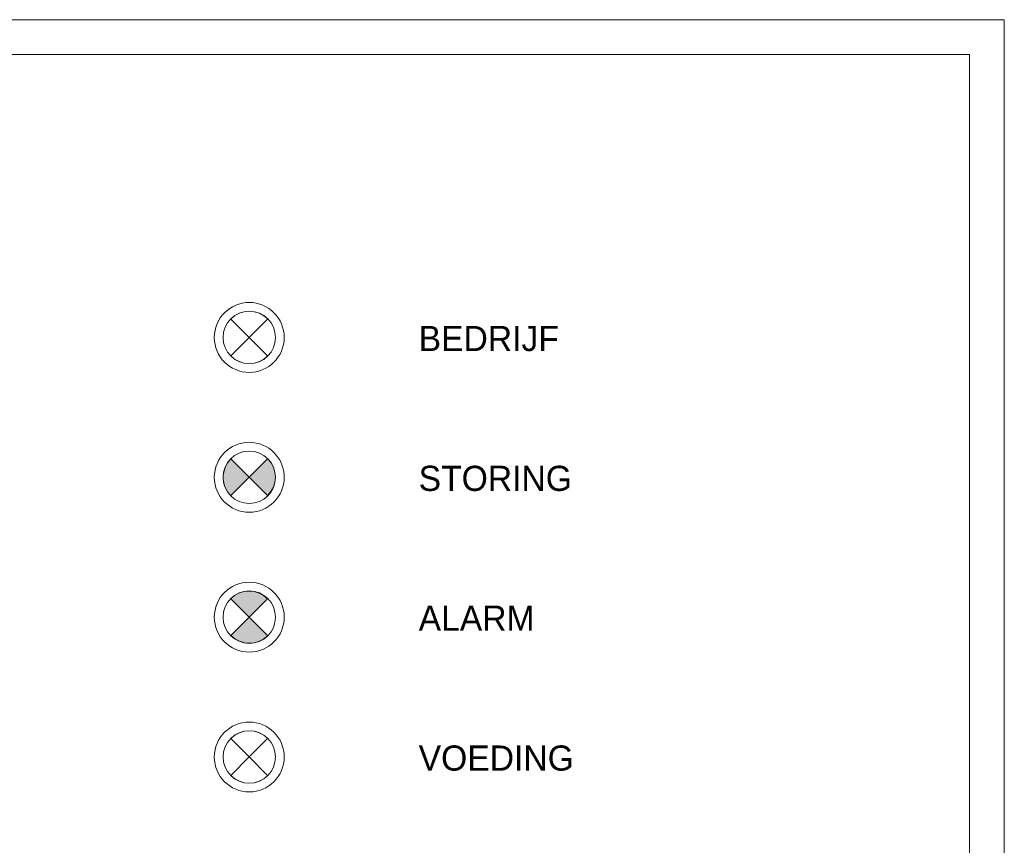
# Model space of a CAD drawing. Header units: millimetres. Extents: x -10 to 169, y 0 to 119.
# Tile 13 of 19: x 90 to 118, y 33 to 57. Entities that reach past the tile are written whole.
import ezdxf

# ---------------------------------------------------------------- set-up
doc = ezdxf.new("R2010")
doc.units = ezdxf.units.MM
doc.layers.add('31', color=7, linetype='Continuous')
doc.layers.add('SYMBOLEN', color=7, linetype='Continuous')
doc.styles.add('dgn001', font='dgn001.shx')

# ---------------------------------------------------------------- blocks, each defined once
blk = doc.blocks.new('AnonymousCell93')
at = {"layer": '31'}
h = blk.add_hatch(color=1, dxfattribs=at)
edge = h.paths.add_edge_path()
edge.add_line((0.5249999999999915, 0.5250000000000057), (0, 0))
edge.add_line((0, 0), (-0.5250000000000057, 0.5250000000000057))
edge.add_line((-0.5250000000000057, 0.5250000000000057), (-0.5303500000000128, 0.5303499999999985))
edge.add_arc((-0.005350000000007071, 0), 0.7462547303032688, 44.709546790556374, 134.7095467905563, ccw=False)
h = blk.add_hatch(color=1, dxfattribs=at)
edge = h.paths.add_edge_path()
edge.add_line((-0.5250000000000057, -0.5249999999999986), (0, 0))
edge.add_line((0, 0), (0.5249999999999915, -0.5249999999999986))
edge.add_line((0.5249999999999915, -0.5249999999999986), (0.5303499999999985, -0.5303499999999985))
edge.add_arc((0.005349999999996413, 3.552713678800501e-15), 0.7462547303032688, 224.7095467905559, 314.7095467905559, ccw=False)
at = {"layer": '31', "color": 1, "linetype": 'Continuous', "lineweight": 0, "flags": 128}
for points in [[(0.5249999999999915, 0.5250000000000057), (0, 0), (-0.5250000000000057, 0.5250000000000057), (-0.5303500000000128, 0.5303499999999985, -0.414213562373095), (0.5249999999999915, 0.5250000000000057)], [(-0.5250000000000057, -0.5249999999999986), (0, 0), (0.5249999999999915, -0.5249999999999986), (0.5303499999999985, -0.5303499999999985, -0.414213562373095), (-0.5250000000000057, -0.5249999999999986)]]:
    blk.add_lwpolyline(points, format="xyb", dxfattribs=at)
at = {"layer": '31', "color": 1, "linetype": 'Continuous', "lineweight": 0}
blk.add_circle((0, 0), 0.75, dxfattribs=at)
at = {"layer": 'SYMBOLEN', "color": 1, "linetype": 'Continuous', "lineweight": 0}
blk.add_circle((0, -7.105427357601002e-15), 1, dxfattribs=at)
blk = doc.blocks.new('AnonymousCell94')
at = {"layer": '31'}
h = blk.add_hatch(color=1, dxfattribs=at)
edge = h.paths.add_edge_path()
edge.add_line((-0.5250000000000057, 0.5249999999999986), (0, 0))
edge.add_line((0, 0), (-0.5250000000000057, -0.5250000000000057))
edge.add_line((-0.5250000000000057, -0.5250000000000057), (-0.5303500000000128, -0.5303499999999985))
edge.add_arc((-1.06581410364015e-14, -0.005350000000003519), 0.7462547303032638, 134.7095467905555, 224.7095467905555, ccw=False)
h = blk.add_hatch(color=1, dxfattribs=at)
edge = h.paths.add_edge_path()
edge.add_line((0.5249999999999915, -0.5250000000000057), (0, 0))
edge.add_line((0, 0), (0.5249999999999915, 0.5249999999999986))
edge.add_line((0.5249999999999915, 0.5249999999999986), (0.5303499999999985, 0.5303499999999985))
edge.add_arc((-7.105427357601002e-15, 0.005349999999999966), 0.7462547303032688, -45.29045320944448, 44.70954679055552, ccw=False)
at = {"layer": '31', "color": 1, "linetype": 'Continuous', "lineweight": 0, "flags": 128}
for points in [[(-0.5250000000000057, 0.5249999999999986), (0, 0), (-0.5250000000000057, -0.5250000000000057), (-0.5303500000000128, -0.5303499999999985, -0.414213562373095), (-0.5250000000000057, 0.5249999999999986)], [(0.5249999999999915, -0.5250000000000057), (0, 0), (0.5249999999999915, 0.5249999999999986), (0.5303499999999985, 0.5303499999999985, -0.414213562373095), (0.5249999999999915, -0.5250000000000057)]]:
    blk.add_lwpolyline(points, format="xyb", dxfattribs=at)
at = {"layer": '31', "color": 1, "linetype": 'Continuous', "lineweight": 0}
blk.add_circle((0, 0), 0.75, dxfattribs=at)
at = {"layer": 'SYMBOLEN', "color": 1, "linetype": 'Continuous', "lineweight": 0}
blk.add_circle((0, 0), 1, dxfattribs=at)
blk = doc.blocks.new('AnonymousCell95')
at = {"layer": '31', "color": 1, "linetype": 'Continuous', "lineweight": 0}
for p, q in [((0, 0), (-0.5250000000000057, 0.5250000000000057)), ((0.5249999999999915, 0.5250000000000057), (0, 0)), ((-0.5250000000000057, -0.5249999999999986), (0, 0)), ((0, 0), (0.5249999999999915, -0.5249999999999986))]:
    blk.add_line(p, q, dxfattribs=at)
at = {"layer": '31', "color": 1, "linetype": 'Continuous', "lineweight": 0, "flags": 128}
for points in [[(-0.5303499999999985, 0.5303499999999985, -0.414213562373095), (0.5303499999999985, 0.5303499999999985)], [(0.5303499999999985, -0.5303499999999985, -0.414213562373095), (-0.5303499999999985, -0.5303499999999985)]]:
    blk.add_lwpolyline(points, format="xyb", dxfattribs=at)
at = {"layer": '31', "color": 1, "linetype": 'Continuous', "lineweight": 0}
blk.add_circle((0, 0), 0.75, dxfattribs=at)
at = {"layer": 'SYMBOLEN', "color": 1, "linetype": 'Continuous', "lineweight": 0}
blk.add_circle((0, -7.105427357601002e-15), 1, dxfattribs=at)
blk = doc.blocks.new('AnonymousCell96')
at = {"layer": '31', "color": 1, "linetype": 'Continuous', "lineweight": 0}
for p, q in [((0, 0), (-0.5250000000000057, 0.5249999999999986)), ((0.5249999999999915, 0.5249999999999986), (0, 0)), ((-0.5250000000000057, -0.5250000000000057), (0, 0)), ((0, 0), (0.5249999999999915, -0.5250000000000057))]:
    blk.add_line(p, q, dxfattribs=at)
at = {"layer": '31', "color": 1, "linetype": 'Continuous', "lineweight": 0, "flags": 128}
for points in [[(-0.5303499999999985, 0.5303499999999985, -0.414213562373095), (0.5303499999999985, 0.5303499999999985)], [(0.5303499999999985, -0.5303499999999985, -0.414213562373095), (-0.5303499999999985, -0.5303499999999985)]]:
    blk.add_lwpolyline(points, format="xyb", dxfattribs=at)
at = {"layer": '31', "color": 1, "linetype": 'Continuous', "lineweight": 0}
blk.add_circle((0, 0), 0.75, dxfattribs=at)
at = {"layer": 'SYMBOLEN', "color": 1, "linetype": 'Continuous', "lineweight": 0}
blk.add_circle((0, -1.4210854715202e-14), 1, dxfattribs=at)

msp = doc.modelspace()

# ---------------------------------------------------------------- linework, layer by layer
at = {"layer": 'SYMBOLEN', "color": 1, "linetype": 'Continuous', "lineweight": 0, "flags": 128}
for points in [[(62.081, 56.83), (118.422, 56.83), (118.422, 8.761000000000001), (62.081, 8.761000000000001), (62.081, 56.83)], [(63.081, 55.83), (117.422, 55.83), (117.422, 9.761000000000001), (63.081, 9.761000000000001), (63.081, 55.83)]]:
    msp.add_lwpolyline(points, dxfattribs=at)

# ---------------------------------------------------------------- block references
at = {"color": 1, "linetype": 'Continuous', "lineweight": 0}
for name, p in [('AnonymousCell96', (96.82000000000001, 47.742)), ('AnonymousCell94', (96.82000000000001, 43.742)), ('AnonymousCell93', (96.82000000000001, 39.742)), ('AnonymousCell95', (96.82000000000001, 35.742))]:
    msp.add_blockref(name, p, dxfattribs=at)

# ---------------------------------------------------------------- texts
at = {"layer": 'SYMBOLEN', "color": 1, "linetype": 'Continuous', "lineweight": 0, "style": 'dgn001'}
for s, p in [('BEDRIJF', (101.666, 47.352)), ('STORING', (101.666, 43.352)), ('ALARM', (101.666, 39.352)), ('VOEDING', (101.666, 35.352))]:
    msp.add_text(s, height=0.72, dxfattribs=at).set_placement(p)

doc.saveas('drawing.dxf')
